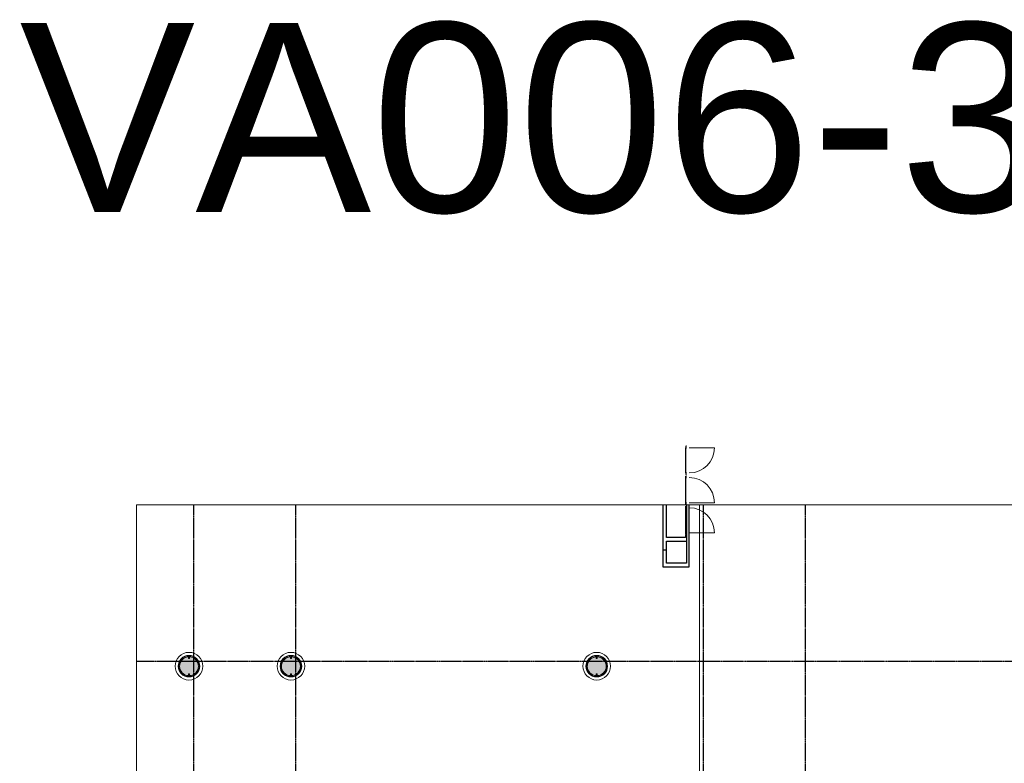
# Model space of a CAD drawing. Header units: millimetres. Extents: x 2396380 to 2637782, y 978964 to 1028150.
# Tile 3 of 5: x 2396380 to 2422454, y 1008466 to 1028150. Entities that reach past the tile are written whole.
import ezdxf

# ---------------------------------------------------------------- set-up
doc = ezdxf.new("R2010")
doc.units = ezdxf.units.MM
doc.linetypes.add('va006-00-o-200-0-0001$0$Grid Line', pattern=[22.225, 12.7, -3.175, 3.175, -3.175])
doc.linetypes.add('va006-h01-a-200-1-0001$0$Centre', pattern=[31.75, 6.35, -4.7625, 15.875, -4.7625])
doc.layers.add('A852-TYNN', color=7, linetype='Continuous', lineweight=5, plot=False)
for name, color, linetype in [('va006-00-o-200-0-0001$0$822_Akselinjer', 8, 'va006-00-o-200-0-0001$0$Grid Line'), ('va006-h01-a-200-1-0001$0$24_Innervegg', 5, 'Continuous'), ('va006-h01-a-200-1-0001$0$271_Fast inventar', 32, 'Continuous')]:
    doc.layers.add(name, color=color, linetype=linetype)
for name, color, linetype, lineweight in [('va006-h01-a-200-1-0001$0$20_Bygning. generelt', 9, 'Continuous', 0), ('va006-h01-a-200-1-0001$0$222_Søyler', 7, 'Continuous', 0), ('va006-h01-a-200-1-0001$0$24_Dør', 1, 'Continuous', 0)]:
    doc.layers.add(name, color=color, linetype=linetype, lineweight=lineweight)
doc.styles.get("Standard").update_dxf_attribs({"font": 'arial.ttf'})

# ---------------------------------------------------------------- blocks, each defined once
blk = doc.blocks.new('va006-h01-a-200-1-0001$0$V_Generic Sgle Int - 750 x 2100mm-4352899-Copy of ENVA-A-TO-E1-200-D-001')
at = {"layer": 'va006-h01-a-200-1-0001$0$24_Dør', "color": 7, "linetype": 'va006-h01-a-200-1-0001$0$Centre'}
blk.add_line((-418, 35), (-418, 57), dxfattribs=at)
at = {"layer": 'va006-h01-a-200-1-0001$0$24_Dør', "color": 7}
for p, q in [((248, 35), (248, 57)), ((248, -701), (248, -35))]:
    blk.add_line(p, q, dxfattribs=at)
blk.add_arc((248, -35), 666, 180, 270, dxfattribs=at)
at = {"layer": 'va006-h01-a-200-1-0001$0$271_Fast inventar'}
for p, q in [((-418, 57), (-460, 57)), ((-460, 57), (-460, 35)), ((-418, 35), (-418, 57)), ((290, 57), (248, 57)), ((248, 57), (248, 35)), ((290, 35), (290, 57))]:
    blk.add_line(p, q, dxfattribs=at)
at = {"layer": 'va006-h01-a-200-1-0001$0$271_Fast inventar', "color": 7}
for p, q in [((-418, 35), (-418, 57)), ((-418, 57), (248, 57)), ((248, 57), (248, 35))]:
    blk.add_line(p, q, dxfattribs=at)
blk = doc.blocks.new('va006-h01-a-200-1-0001$0$V_Generic Sgle Int - 750 x 2100mm-4353036-Copy of ENVA-A-TO-E1-200-D-001')
at = {"layer": 'va006-h01-a-200-1-0001$0$24_Dør', "color": 7}
for p, q in [((248, 701), (248, 35)), ((248, -35), (248, -57))]:
    blk.add_line(p, q, dxfattribs=at)
at = {"layer": 'va006-h01-a-200-1-0001$0$24_Dør', "color": 7, "linetype": 'va006-h01-a-200-1-0001$0$Centre'}
blk.add_line((-418, -35), (-418, -57), dxfattribs=at)
at = {"layer": 'va006-h01-a-200-1-0001$0$24_Dør', "color": 7}
blk.add_arc((248, 35), 666, 90, 180, dxfattribs=at)
at = {"layer": 'va006-h01-a-200-1-0001$0$271_Fast inventar'}
for p, q in [((-460, -57), (-460, -35)), ((-418, -57), (-460, -57)), ((-418, -35), (-418, -57)), ((248, -57), (248, -35)), ((290, -57), (248, -57)), ((290, -35), (290, -57))]:
    blk.add_line(p, q, dxfattribs=at)
at = {"layer": 'va006-h01-a-200-1-0001$0$271_Fast inventar', "color": 7}
for p, q in [((-418, -57), (-418, -35)), ((248, -57), (-418, -57)), ((248, -35), (248, -57))]:
    blk.add_line(p, q, dxfattribs=at)
blk = doc.blocks.new('va006-h01-a-200-1-0001$0$Værnes_Søyle med Krone_Nord - 500D x 10040mm-8253103-Copy of ENVA-A-TO-E1-200-D-001')
at = {"layer": 'va006-h01-a-200-1-0001$0$222_Søyler'}
blk.add_hatch(color=7, dxfattribs=at).paths.add_polyline_path([(250, 15), (241, 68), (220, 118), (190, 162), (151, 199), (105, 227), (54, 244), (0, 250), (-54, 244), (-105, 227), (-151, 199), (-190, 162), (-220, 118), (-241, 68), (-250, 15), (-200, 15), (-200, -15), (-250, -15), (-241, -68), (-220, -118), (-190, -162), (-151, -199), (-105, -227), (-54, -244), (0, -250), (54, -244), (105, -227), (151, -199), (198, -151), (220, -118), (241, -68), (250, -15), (200, -15), (200, 15)], flags=0)
for p, q in [((-250, 15), (-200, 15)), ((-200, 15), (-200, -15)), ((200, -15), (200, 15)), ((200, 15), (250, 15)), ((-200, -15), (-250, -15)), ((250, -15), (200, -15))]:
    blk.add_line(p, q, dxfattribs=at)
for start, end in [(90, 176.5602), (3.4398, 90), (183.4398, 270), (270, 356.5602)]:
    blk.add_arc((0, 0), 250, start, end, dxfattribs=at)
blk = doc.blocks.new('va006-h01-a-200-1-0001$0$Værnes_Søyle med Krone_Nord - 500D x 10040mm-8253104-Copy of ENVA-A-TO-E1-200-D-001')
at = {"layer": 'va006-h01-a-200-1-0001$0$222_Søyler'}
blk.add_hatch(color=7, dxfattribs=at).paths.add_polyline_path([(250, -15), (200, -15), (200, 15), (250, 15), (241, 68), (220, 118), (190, 162), (151, 199), (105, 227), (54, 244), (0, 250), (-54, 244), (-105, 227), (-151, 199), (-190, 162), (-220, 118), (-241, 68), (-250, 15), (-200, 15), (-200, -15), (-250, -15), (-241, -68), (-220, -118), (-190, -162), (-151, -199), (-105, -227), (-54, -244), (0, -250), (54, -244), (105, -227), (151, -199), (198, -151), (220, -118), (241, -68)], flags=0)
for p, q in [((-250, 15), (-200, 15)), ((-200, 15), (-200, -15)), ((200, -15), (200, 15)), ((200, 15), (250, 15)), ((-200, -15), (-250, -15)), ((250, -15), (200, -15))]:
    blk.add_line(p, q, dxfattribs=at)
for start, end in [(90, 176.5602), (3.4398, 90), (183.4398, 270), (270, 356.5602)]:
    blk.add_arc((0, 0), 250, start, end, dxfattribs=at)
blk = doc.blocks.new('VA006-350-101.1')
at = {"layer": 'A852-TYNN', "color": 1}
blk.add_lwpolyline([(0, 29425), (39756, 29425), (39756, 0), (0, 0)], close=True, dxfattribs=at)
at = {"layer": 'va006-00-o-200-0-0001$0$822_Akselinjer'}
for p, q in [((1505, 29425), (1505, 0)), ((4205, 29425), (4205, 0)), ((15005, 29425), (15005, 0)), ((17705, 29425), (17705, 0)), ((0, 25285), (39756, 25285))]:
    blk.add_line(p, q, dxfattribs=at)
at = {"layer": 'va006-h01-a-200-1-0001$0$20_Bygning. generelt'}
blk.add_line((14908, 16809), (14908, 29425), dxfattribs=at)
at = {"layer": 'va006-h01-a-200-1-0001$0$222_Søyler'}
for centre, radius, start, end in [((1388, 25152), 366, 0, 180), ((1388, 25152), 285, 0, 180), ((1388, 25152), 280, 0, 180), ((1388, 25152), 275, 0, 180), ((1388, 25152), 280, 136.5283, 158.4204), ((1388, 25152), 280, 136.5283, 158.4204), ((1388, 25152), 250, 145.9733, 154.2857), ((1388, 25152), 250, 133.1763, 141.4286), ((1388, 25152), 250, 120.5904, 130.5559), ((1388, 25152), 280, 103.8019, 125.1857), ((1388, 25152), 280, 103.8019, 125.1857), ((1388, 25152), 250, 108.1221, 117.7449), ((1388, 25152), 250, 95.7305, 105.2228), ((1388, 25152), 250, 90, 93.4668), ((1388, 25152), 280, 70.3963, 92.8522), ((1388, 25152), 280, 70.3963, 92.8522), ((1388, 25152), 250, 86.5332, 90), ((1388, 25152), 250, 74.7772, 84.2695), ((1388, 25152), 250, 62.2551, 71.8779), ((1388, 25152), 250, 49.4441, 59.4096), ((1388, 25152), 280, 37.5124, 60.8232), ((1388, 25152), 280, 37.5124, 60.8232), ((1388, 25152), 250, 38.5714, 46.8237), ((1388, 25152), 250, 25.7143, 34.0267), ((4088, 25152), 366, 0, 180), ((4088, 25152), 285, 0, 180), ((4088, 25152), 280, 0, 180), ((4088, 25152), 275, 0, 180), ((4088, 25152), 280, 136.5283, 158.4204), ((4088, 25152), 280, 136.5283, 158.4204), ((4088, 25152), 250, 145.9733, 154.2857), ((4088, 25152), 250, 133.1763, 141.4286), ((4088, 25152), 250, 120.5904, 130.5559), ((4088, 25152), 280, 103.8019, 125.1857), ((4088, 25152), 280, 103.8019, 125.1857), ((4088, 25152), 250, 108.1221, 117.7449), ((4088, 25152), 250, 95.7305, 105.2228), ((4088, 25152), 250, 90, 93.4668), ((4088, 25152), 280, 70.3963, 92.8522), ((4088, 25152), 280, 70.3963, 92.8522), ((4088, 25152), 250, 86.5332, 90), ((4088, 25152), 250, 74.7772, 84.2695), ((4088, 25152), 250, 62.2551, 71.8779), ((4088, 25152), 250, 49.4441, 59.4096), ((4088, 25152), 280, 37.5124, 60.8232), ((4088, 25152), 280, 37.5124, 60.8232), ((4088, 25152), 250, 38.5714, 46.8237), ((4088, 25152), 250, 25.7143, 34.0267), ((12187, 25152), 366, 0, 180), ((12187, 25152), 285, 0, 180), ((12187, 25152), 280, 0, 180), ((12187, 25152), 275, 0, 180), ((12187, 25152), 280, 136.5283, 158.4204), ((12187, 25152), 280, 136.5283, 158.4204), ((12187, 25152), 250, 145.9733, 154.2857), ((12187, 25152), 250, 133.1763, 141.4286), ((12187, 25152), 250, 120.5904, 130.5559), ((12187, 25152), 280, 103.8019, 125.1857), ((12187, 25152), 280, 103.8019, 125.1857), ((12187, 25152), 250, 108.1221, 117.7449), ((12187, 25152), 250, 95.7305, 105.2228), ((12187, 25152), 250, 90, 93.4668), ((12187, 25152), 280, 70.3963, 92.8522), ((12187, 25152), 280, 70.3963, 92.8522), ((12187, 25152), 250, 86.5332, 90), ((12187, 25152), 250, 74.7772, 84.2695), ((12187, 25152), 250, 62.2551, 71.8779), ((12187, 25152), 250, 49.4441, 59.4096), ((12187, 25152), 280, 37.5124, 60.8232), ((12187, 25152), 280, 37.5124, 60.8232), ((12187, 25152), 250, 38.5714, 46.8237), ((12187, 25152), 250, 25.7143, 34.0267), ((1388, 25152), 366, 180, 0), ((1388, 25152), 285, 180, 0), ((1388, 25152), 280, 167.9274, 192.0726), ((1388, 25152), 280, 167.9274, 192.0726), ((1388, 25152), 280, 180, 0), ((1388, 25152), 275, 180, 0), ((1388, 25152), 280, 201.5796, 223.4717), ((1388, 25152), 280, 201.5796, 223.4717), ((1388, 25152), 250, 176.0624, 180), ((1388, 25152), 250, 159.3066, 167.1429), ((1388, 25152), 250, 12.8571, 20.6934), ((1388, 25152), 280, 5.7339, 27.2815), ((1388, 25152), 280, 5.7339, 27.2815), ((1388, 25152), 250, 0, 3.9376), ((1388, 25152), 280, 332.7185, 354.2661), ((1388, 25152), 280, 332.7185, 354.2661), ((4088, 25152), 366, 180, 0), ((4088, 25152), 285, 180, 0), ((4088, 25152), 280, 167.9274, 192.0726), ((4088, 25152), 280, 167.9274, 192.0726), ((4088, 25152), 280, 180, 0), ((4088, 25152), 275, 180, 0), ((4088, 25152), 280, 201.5796, 223.4717), ((4088, 25152), 280, 201.5796, 223.4717), ((4088, 25152), 250, 176.0624, 180), ((4088, 25152), 250, 159.3066, 167.1429), ((4088, 25152), 250, 12.8571, 20.6934), ((4088, 25152), 280, 5.7339, 27.2815), ((4088, 25152), 280, 5.7339, 27.2815), ((4088, 25152), 250, 0, 3.9376), ((4088, 25152), 280, 332.7185, 354.2661), ((4088, 25152), 280, 332.7185, 354.2661), ((12187, 25152), 366, 180, 0), ((12187, 25152), 285, 180, 0), ((12187, 25152), 280, 167.9274, 192.0726), ((12187, 25152), 280, 167.9274, 192.0726), ((12187, 25152), 280, 180, 0), ((12187, 25152), 275, 180, 0), ((12187, 25152), 280, 201.5796, 223.4717), ((12187, 25152), 280, 201.5796, 223.4717), ((12187, 25152), 250, 176.0624, 180), ((12187, 25152), 250, 159.3066, 167.1429), ((12187, 25152), 250, 12.8571, 20.6934), ((12187, 25152), 280, 5.7339, 27.2815), ((12187, 25152), 280, 5.7339, 27.2815), ((12187, 25152), 280, 332.7185, 354.2661), ((12187, 25152), 280, 332.7185, 354.2661), ((12187, 25152), 250, 0, 3.9376), ((1388, 25152), 280, 234.8143, 256.1981), ((1388, 25152), 280, 234.8143, 256.1981), ((1388, 25152), 250, 244.2857, 245.7118), ((1388, 25152), 250, 257.1429, 258.7211), ((1388, 25152), 250, 266.5332, 270), ((1388, 25152), 280, 267.1478, 289.6037), ((1388, 25152), 280, 267.1478, 289.6037), ((1388, 25152), 250, 270, 273.4668), ((1388, 25152), 250, 281.2789, 282.8571), ((1388, 25152), 250, 294.2882, 295.7143), ((1388, 25152), 280, 299.1768, 322.4876), ((1388, 25152), 280, 299.1768, 322.4876), ((4088, 25152), 280, 234.8143, 256.1981), ((4088, 25152), 280, 234.8143, 256.1981), ((4088, 25152), 250, 244.2857, 245.7118), ((4088, 25152), 250, 257.1429, 258.7211), ((4088, 25152), 250, 266.5332, 270), ((4088, 25152), 280, 267.1478, 289.6037), ((4088, 25152), 280, 267.1478, 289.6037), ((4088, 25152), 250, 270, 273.4668), ((4088, 25152), 250, 281.2789, 282.8571), ((4088, 25152), 250, 294.2882, 295.7143), ((4088, 25152), 280, 299.1768, 322.4876), ((4088, 25152), 280, 299.1768, 322.4876), ((12187, 25152), 280, 234.8143, 256.1981), ((12187, 25152), 280, 234.8143, 256.1981), ((12187, 25152), 250, 244.2857, 245.7118), ((12187, 25152), 250, 257.1429, 258.7211), ((12187, 25152), 250, 266.5332, 270), ((12187, 25152), 280, 267.1478, 289.6037), ((12187, 25152), 280, 267.1478, 289.6037), ((12187, 25152), 250, 270, 273.4668), ((12187, 25152), 250, 281.2789, 282.8571), ((12187, 25152), 250, 294.2882, 295.7143), ((12187, 25152), 280, 299.1768, 322.4876), ((12187, 25152), 280, 299.1768, 322.4876)]:
    blk.add_arc(centre, radius, start, end, dxfattribs=at)
at = {"layer": 'va006-h01-a-200-1-0001$0$24_Innervegg'}
for p, q in [((13938, 29425), (13938, 27781)), ((14038, 28561), (14038, 29425)), ((14568, 29425), (14568, 28624)), ((14638, 27781), (14638, 29425)), ((14538, 28561), (14038, 28561)), ((14038, 28231), (14038, 28461)), ((14038, 28461), (14568, 28461)), ((14568, 28624), (14538, 28624)), ((14538, 28624), (14538, 28561)), ((14568, 28624), (14568, 27881)), ((13938, 28231), (14038, 28231)), ((14038, 27881), (14038, 28231)), ((13938, 27781), (14638, 27781)), ((14568, 27881), (14038, 27881))]:
    blk.add_line(p, q, dxfattribs=at)
at = {"layer": 'va006-h01-a-200-1-0001$0$222_Søyler', "rotation": 270}
for name, p in [('va006-h01-a-200-1-0001$0$Værnes_Søyle med Krone_Nord - 500D x 10040mm-8253103-Copy of ENVA-A-TO-E1-200-D-001', (1388, 25151)), ('va006-h01-a-200-1-0001$0$Værnes_Søyle med Krone_Nord - 500D x 10040mm-8253104-Copy of ENVA-A-TO-E1-200-D-001', (4088, 25151)), ('va006-h01-a-200-1-0001$0$Værnes_Søyle med Krone_Nord - 500D x 10040mm-8253104-Copy of ENVA-A-TO-E1-200-D-001', (12187, 25151))]:
    blk.add_blockref(name, p, dxfattribs=at)
at = {"layer": 'va006-h01-a-200-1-0001$0$24_Dør'}
for name, p, rotation in [('va006-h01-a-200-1-0001$0$V_Generic Sgle Int - 750 x 2100mm-4352899-Copy of ENVA-A-TO-E1-200-D-001', (14603, 30686), 90.00000000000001), ('va006-h01-a-200-1-0001$0$V_Generic Sgle Int - 750 x 2100mm-4353036-Copy of ENVA-A-TO-E1-200-D-001', (14603, 29726), 270), ('va006-h01-a-200-1-0001$0$V_Generic Sgle Int - 750 x 2100mm-4353036-Copy of ENVA-A-TO-E1-200-D-001', (14603, 28926), 270)]:
    blk.add_blockref(name, p, dxfattribs=dict(at, rotation=rotation))
at = {"layer": 'A852-TYNN'}
blk.add_text('VA006-350-101.1', height=5000, dxfattribs=at).set_placement((-3101, 37177))

msp = doc.modelspace()

# ---------------------------------------------------------------- block references
at = {"layer": 'A852-TYNN'}
msp.add_blockref('VA006-350-101.1', (2399474, 985885), dxfattribs=at)

doc.saveas('drawing.dxf')
